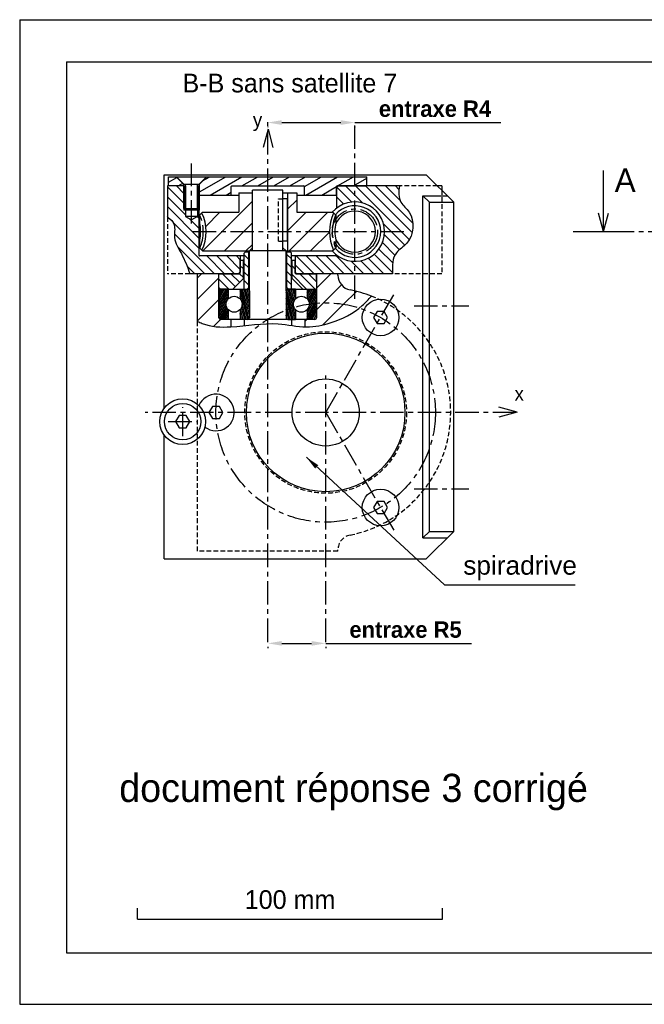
# Model space of a CAD drawing. Extents: x 8 to 1104, y -88 to 582.
# Tile 3 of 4: x 510 to 777, y 6 to 426. Entities that reach past the tile are written whole.
import ezdxf

# ---------------------------------------------------------------- set-up
doc = ezdxf.new("R2010")
doc.units = 0
doc.header["$LTSCALE"] = 8
doc.header["$MEASUREMENT"] = 0
doc.linetypes.add('CENTER', pattern=[2, 1.25, -0.25, 0.25, -0.25])
doc.linetypes.add('HIDDEN', pattern=[0.375, 0.25, -0.125])
doc.layers.get('0').update_dxf_attribs({"linetype": 'CONTINUOUS'})
doc.layers.get('DEFPOINTS').update_dxf_attribs({"linetype": 'CONTINUOUS'})
for name, color, linetype in [('002_GEARBOX', 170, 'CONTINUOUS'), ('003_BRACKET', 40, 'CONTINUOUS'), ('005_WORMWHEEL', 7, 'CONTINUOUS'), ('007_SPACER', 5, 'CONTINUOUS'), ('008_BUSHING', 100, 'CONTINUOUS'), ('009_COVER', 140, 'CONTINUOUS'), ('010_STOP', 230, 'CONTINUOUS'), ('011_WORMSHAFT', 15, 'CONTINUOUS'), ('AXES', 5, 'CENTER'), ('FIXINGS', 7, 'CONTINUOUS'), ('GEARBOX', 210, 'CONTINUOUS'), ('HACHURES', 5, 'CONTINUOUS'), ('MERGE', 7, 'CONTINUOUS')]:
    doc.layers.add(name, color=color, linetype=linetype)
doc.styles.get("Standard").update_dxf_attribs({"font": 'comic.TTF', "height": 10})
doc.styles.add('STYLE1', font='romans.shx')
doc.dimstyles.new('FOCAS1', dxfattribs={"dimtxt": 3.5, "dimasz": 3.5, "dimexe": 1, "dimexo": 1, "dimgap": 1, "dimtad": 1, "dimdec": 7, "dimtxsty": 'STYLE1', "dimcen": 0, "dimclre": 256, "dimclrt": 4, "dimazin": 3, "dimtfac": 1, "dimtdec": 4, "dimtofl": 0, "dimtmove": 0, "dimatfit": 3, "dimtolj": 1})
pattern_1 = [(60, (510.4739, -48.52454), (-0.5412659, 0.3125), [])]
pattern_2 = [(105, (510.4739, -48.52454), (-0.6037036, -0.1617619), [])]

# ---------------------------------------------------------------- blocks, each defined once
blk = doc.blocks.new('*D3')
at = {"color": 0, "linetype": 'BYBLOCK'}
for p, q in [((622.24, 160.44), (634.94, 160.44)), ((640.94, 160.44), (703.05, 160.44))]:
    blk.add_line(p, q, dxfattribs=at)
at = {"linetype": 'BYBLOCK'}
for p, q in [((616.24, 158.99), (616.24, 158.44)), ((640.94, 158.99), (640.94, 158.44))]:
    blk.add_line(p, q, dxfattribs=at)
at = {"color": 0, "linetype": 'BYBLOCK'}
for points in [[(622.24, 161.44), (622.24, 159.44), (616.24, 160.44)], [(634.94, 161.44), (634.94, 159.44), (640.94, 160.44)]]:
    blk.add_solid(points, dxfattribs=at)
at = {"layer": 'DEFPOINTS', "color": 0, "linetype": 'BYBLOCK'}
for p in [(616.24, 160.99), (640.94, 160.99), (640.94, 160.44)]:
    blk.add_point(p, dxfattribs=at)
at = {"color": 4, "linetype": 'BYBLOCK', "insert": (674.99, 166.27), "char_height": 7, "attachment_point": 5, "style": 'STYLE1'}
blk.add_mtext('\\A1;\\fComic Sans MS|b1|i0|c0|p66;\\C1;entraxe R5', dxfattribs=at)
blk = doc.blocks.new('*D4')
at = {"color": 0, "linetype": 'BYBLOCK'}
for p, q in [((622.24, 382.6), (647.39, 382.6)), ((653.39, 382.6), (715.67, 382.6))]:
    blk.add_line(p, q, dxfattribs=at)
at = {"linetype": 'BYBLOCK'}
for p, q in [((616.24, 380.72), (616.24, 380.6)), ((653.39, 380.72), (653.39, 380.6))]:
    blk.add_line(p, q, dxfattribs=at)
at = {"color": 0, "linetype": 'BYBLOCK'}
for points in [[(622.24, 383.6), (622.24, 381.6), (616.24, 382.6)], [(647.39, 383.6), (647.39, 381.6), (653.39, 382.6)]]:
    blk.add_solid(points, dxfattribs=at)
at = {"layer": 'DEFPOINTS', "color": 0, "linetype": 'BYBLOCK'}
for p in [(616.24, 382.72), (653.39, 382.72), (653.39, 382.6)]:
    blk.add_point(p, dxfattribs=at)
at = {"color": 4, "linetype": 'BYBLOCK', "insert": (687.53, 388.46), "char_height": 7, "attachment_point": 5, "style": 'STYLE1'}
blk.add_mtext('\\A1;\\fComic Sans MS|b1|i0|c0|p66;\\C1;entraxe R4', dxfattribs=at)

msp = doc.modelspace()

# ---------------------------------------------------------------- hatches: boundary and pattern name
at = {"layer": 'HACHURES'}
h = msp.add_hatch(dxfattribs=at)
h.set_pattern_fill('_U', color=256, scale=3.4, angle=30, style=0, pattern_type=0)
h.set_pattern_definition([(30, (510.474, -48.5245), (-1.7, 2.944486), [])])
h.paths.add_polyline_path([(573.988, 355.58), (580.358, 355.58), (580.358, 356.36), (577.238, 359.48), (573.988, 359.48)])
h.paths.add_polyline_path([(600.638, 355.255, -0.4142136), (600.963, 355.58), (616.238, 355.58), (616.238, 359.48), (590.238, 359.48), (587.118, 356.36), (587.118, 351.68), (600.638, 351.68)])
h.paths.add_polyline_path([(631.513, 355.58, -0.4142136), (631.838, 355.255), (631.838, 351.68), (645.488, 351.68), (645.488, 355.255, -0.4142136), (645.813, 355.58), (653.386, 355.58), (653.386, 359.48), (616.238, 359.48), (616.238, 355.58)])
h.paths.add_polyline_path([(658.488, 355.58), (658.488, 359.48), (653.386, 359.48), (653.386, 355.58)])
h = msp.add_hatch(dxfattribs=at)
h.set_pattern_fill('_U', color=256, scale=3, angle=315, style=0, pattern_type=0)
h.set_pattern_definition([(315, (510.474, -48.5245), (2.12132, 2.12132), [])])
edge = h.paths.add_edge_path()
edge.add_line((580.488, 355.58), (573.436, 355.58))
edge.add_line((573.436, 355.58), (573.436, 342.294))
edge.add_spline(control_points=[(573.436, 342.294), (574.891, 341.412), (577.221, 339.179), (575.673, 332.581), (580.049, 326.233), (582.006, 321.013), (583.022, 318.075)], knot_values=[3.5465335, 3.5465335, 3.5465335, 3.5465335, 7.2968458, 11.4678774, 17.1602742, 24.3542362, 24.3542362, 24.3542362, 24.3542362], degree=3, periodic=0)
edge.add_line((583.022, 318.075), (603.888, 318.075))
edge.add_line((603.888, 318.075), (604.538, 318.725))
edge.add_line((604.538, 318.725), (604.538, 323.925))
edge.add_line((604.538, 323.925), (604.538, 325.68))
edge.add_line((604.538, 325.68), (587.183, 325.68))
edge.add_arc((587.183, 326.005), 0.325, 180, 270, ccw=False)
edge.add_line((586.858, 326.005), (586.858, 345.18))
edge.add_line((586.858, 345.18), (586.338, 345.18))
edge.add_line((586.338, 345.18), (586.338, 342.58))
edge.add_line((586.338, 342.58), (583.738, 341.079))
edge.add_line((583.738, 341.079), (581.138, 342.58))
edge.add_line((581.138, 342.58), (581.138, 345.18))
edge.add_line((581.138, 345.18), (580.488, 345.18))
edge.add_line((580.488, 345.18), (580.488, 355.58))
h.paths.add_polyline_path([(627.938, 325.68), (627.938, 318.725), (628.588, 318.075), (637.038, 318.075), (639.533, 318.075), (646.138, 318.075), (653.386, 318.075), (653.386, 323.405, -0.1664175), (645.618, 326.064), (645.618, 326.005, -0.4142136), (645.293, 325.68)])
edge = h.paths.add_edge_path()
edge.add_spline(control_points=[(669.468, 318.075), (669.255, 321.526), (669.337, 326.94), (678.337, 331.854), (679.299, 343.091), (671.819, 348.656), (672.004, 353.026), (672.345, 355.58)], knot_values=[1.3367894, 1.3367894, 1.3367894, 1.3367894, 8.4981786, 13.0986794, 23.3105487, 27.5829475, 33.0406101, 33.0406101, 33.0406101, 33.0406101], degree=3, periodic=0)
edge.add_line((672.345, 355.58), (653.386, 355.58))
edge.add_line((653.386, 355.58), (653.386, 348.755))
edge.add_arc((653.386, 336.08), 12.675, -90, 90, ccw=False)
edge.add_line((653.386, 323.405), (653.386, 318.075))
edge.add_line((653.386, 318.075), (669.468, 318.075))
h.paths.add_polyline_path([(653.386, 355.58), (646.268, 355.58), (645.618, 354.93), (645.618, 346.096, -0.1664175), (653.386, 348.755)])
at = {"layer": 'HACHURES', "linetype": 'CONTINUOUS'}
h = msp.add_hatch(dxfattribs=at)
h.set_pattern_fill('ANSI31', color=256, scale=5, angle=15, style=0)
h.set_pattern_definition(pattern_1)
edge = h.paths.add_edge_path()
edge.add_line((599.403, 307.381), (599.403, 311.575))
edge.add_line((599.403, 311.575), (596.032, 311.575))
edge.add_line((596.032, 311.575), (595.438, 310.795))
edge.add_line((595.438, 310.795), (595.438, 299.355))
edge.add_line((595.438, 299.355), (596.084, 298.587))
edge.add_line((596.084, 298.587), (599.403, 298.575))
edge.add_line((599.403, 298.575), (599.403, 302.769))
edge.add_arc((601.906, 305.075), 3.403, 137.34126, 222.65874, ccw=False)
h = msp.add_hatch(dxfattribs=at)
h.set_pattern_fill('ANSI31', color=256, scale=5, angle=60, style=0)
h.set_pattern_definition(pattern_2)
edge = h.paths.add_edge_path()
edge.add_arc((601.906, 305.075), 3.403, 317.34126, 402.65874)
edge.add_line((604.408, 307.381), (604.408, 311.575))
edge.add_line((604.408, 311.575), (607.658, 311.575))
edge.add_line((607.658, 311.575), (608.438, 310.795))
edge.add_line((608.438, 310.795), (608.438, 299.355))
edge.add_line((608.438, 299.355), (607.658, 298.575))
edge.add_line((607.658, 298.575), (604.408, 298.575))
edge.add_line((604.408, 298.575), (604.408, 302.769))
h = msp.add_hatch(dxfattribs=at)
h.set_pattern_fill('ANSI31', color=256, scale=5, angle=60, style=0)
h.set_pattern_definition(pattern_2)
edge = h.paths.add_edge_path()
edge.add_line((628.068, 307.381), (628.068, 311.575))
edge.add_line((628.068, 311.575), (624.818, 311.575))
edge.add_line((624.818, 311.575), (624.038, 310.795))
edge.add_line((624.038, 310.795), (624.038, 299.355))
edge.add_line((624.038, 299.355), (624.818, 298.575))
edge.add_line((624.818, 298.575), (628.068, 298.575))
edge.add_line((628.068, 298.575), (628.068, 302.769))
edge.add_arc((630.571, 305.075), 3.403, 137.34126, 222.65874, ccw=False)
h = msp.add_hatch(dxfattribs=at)
h.set_pattern_fill('ANSI31', color=256, scale=5, angle=15, style=0)
h.set_pattern_definition(pattern_1)
edge = h.paths.add_edge_path()
edge.add_arc((630.571, 305.075), 3.403, 317.34126, 402.65874)
edge.add_line((633.073, 307.381), (633.073, 311.575))
edge.add_line((633.073, 311.575), (636.258, 311.575))
edge.add_line((636.258, 311.575), (637.038, 310.795))
edge.add_line((637.038, 310.795), (637.038, 299.355))
edge.add_line((637.038, 299.355), (636.258, 298.575))
edge.add_line((636.258, 298.575), (633.073, 298.575))
edge.add_line((633.073, 298.575), (633.073, 302.769))

# ---------------------------------------------------------------- linework, layer by layer
for p, q in [((530.473, 408.475), (1084.473, 408.475)), ((624.638, 350.004), (622.738, 350.004)), ((624.638, 331.933), (622.738, 331.933)), ((600.477, 298.575), (600.477, 295.482)), ((606.142, 298.575), (606.142, 295.966)), ((626.335, 298.575), (626.335, 295.966)), ((632, 298.575), (632, 295.482))]:
    msp.add_line(p, q)
at = {"color": 1}
for p, q in [((616.355, 379.806), (614.237, 371.901)), ((616.355, 379.806), (618.473, 371.901)), ((759.367, 336.08), (757.249, 343.985)), ((759.367, 336.08), (761.485, 343.985)), ((722.607, 259.042), (714.702, 261.16)), ((722.607, 259.042), (714.702, 256.924))]:
    msp.add_line(p, q, dxfattribs=at)
at = {"color": 1, "linetype": 'CONTINUOUS'}
msp.add_line((753.745, 336.08), (764.89, 336.08), dxfattribs=at)
at = {"color": 1}
msp.add_lwpolyline([(759.367, 336.08), (759.367, 362.156)], dxfattribs=at)
at = {"layer": '002_GEARBOX', "color": 7}
for p, q in [((573.436, 355.58), (573.436, 342.294)), ((580.488, 355.58), (573.436, 355.58)), ((580.488, 355.58), (580.488, 345.18)), ((581.138, 355.58), (581.138, 342.58)), ((586.338, 355.58), (586.338, 342.58)), ((586.988, 355.58), (586.988, 345.18)), ((645.618, 354.93), (646.268, 355.58)), ((645.618, 354.93), (645.618, 346.096)), ((653.386, 355.58), (646.268, 355.58)), ((672.345, 355.58), (653.386, 355.58)), ((690.436, 355.58), (688.583, 355.58)), ((690.436, 355.58), (690.436, 353.728)), ((586.988, 345.18), (580.488, 345.18)), ((586.858, 345.18), (586.858, 326.005)), ((586.338, 342.58), (581.138, 342.58)), ((581.138, 342.58), (583.738, 341.079)), ((586.338, 342.58), (583.738, 341.079)), ((606.163, 325.68), (587.183, 325.68)), ((604.538, 325.68), (604.538, 318.725)), ((645.293, 325.68), (626.313, 325.68)), ((627.938, 325.68), (627.938, 318.725)), ((645.618, 326.064), (645.618, 326.005)), ((645.618, 326.064), (645.618, 326.005)), ((603.888, 318.075), (583.022, 318.075)), ((603.888, 318.075), (604.538, 318.725)), ((627.938, 318.725), (628.588, 318.075)), ((639.533, 318.075), (628.588, 318.075)), ((669.468, 318.075), (646.138, 318.075))]:
    msp.add_line(p, q, dxfattribs=at)
at = {"layer": '002_GEARBOX', "color": 5, "linetype": 'HIDDEN'}
for p in [(573.436, 342.294), (583.022, 318.075)]:
    msp.add_line(p, (573.436, 318.075), dxfattribs=at)
at = {"layer": '002_GEARBOX', "color": 7}
for centre, radius, start, end in [((653.386, 336.08), 12.675, 220.63833, 139.36167), ((587.183, 326.005), 0.325, 180, 270), ((645.293, 326.005), 0.325, 270, 0)]:
    msp.add_arc(centre, radius, start, end, dxfattribs=at)
msp.add_open_spline([(672.345, 355.58), (672.004, 353.026), (671.819, 348.656), (679.299, 343.091), (678.337, 331.854), (669.337, 326.94), (669.255, 321.526), (669.468, 318.075)], degree=3, knots=[1.3367894, 1.3367894, 1.3367894, 1.3367894, 6.794452, 11.0668508, 21.2787201, 25.8792209, 33.0406101, 33.0406101, 33.0406101, 33.0406101], dxfattribs=at)
at = {"layer": '002_GEARBOX', "color": 5}
msp.add_open_spline([(573.436, 342.294), (574.891, 341.412), (577.221, 339.179), (575.673, 332.581), (580.049, 326.233), (582.006, 321.013), (583.022, 318.075)], degree=3, knots=[3.5465335, 3.5465335, 3.5465335, 3.5465335, 7.2968458, 11.4678774, 17.1602742, 24.3542362, 24.3542362, 24.3542362, 24.3542362], dxfattribs=at)
at = {"layer": '003_BRACKET', "color": 7}
for p, q in [((572.038, 260.698), (572.038, 360.325)), ((572.038, 360.325), (683.838, 360.325)), ((695.538, 348.625), (683.838, 360.325)), ((682.381, 205.468), (682.381, 351.383)), ((682.381, 351.383), (692.781, 351.383)), ((685.138, 348.625), (682.381, 351.383)), ((685.138, 208.225), (685.138, 348.625)), ((685.138, 348.625), (695.538, 348.625)), ((695.538, 208.225), (695.538, 348.625)), ((572.038, 196.525), (572.038, 249.353)), ((685.138, 208.225), (682.381, 205.468)), ((695.538, 208.225), (683.838, 196.525)), ((685.138, 208.225), (695.538, 208.225)), ((682.381, 205.468), (692.781, 205.468)), ((572.038, 196.525), (683.838, 196.525))]:
    msp.add_line(p, q, dxfattribs=at)
at = {"layer": '003_BRACKET', "color": 7, "linetype": 'HIDDEN'}
msp.add_circle((640.938, 258.925), 34.45, dxfattribs=at)
at = {"layer": '003_BRACKET', "color": 7}
msp.add_circle((640.938, 258.925), 33.8, dxfattribs=at)
at = {"layer": '005_WORMWHEEL', "color": 7}
for p, q in [((603.856, 352.59), (603.856, 344.335)), ((603.856, 352.32), (604.126, 352.59)), ((603.856, 352.59), (609.738, 352.59)), ((622.738, 352.59), (628.621, 352.59)), ((628.621, 352.59), (628.621, 344.335)), ((588.481, 344.335), (587.181, 343.035)), ((587.181, 343.035), (587.181, 339.799)), ((588.481, 344.335), (603.856, 344.335)), ((628.621, 344.335), (643.996, 344.335)), ((643.996, 344.335), (645.296, 343.035)), ((645.296, 343.035), (645.296, 339.799)), ((606.001, 336.08), (609.738, 339.818)), ((587.181, 332.361), (587.181, 329.125)), ((645.296, 332.361), (645.296, 329.125)), ((587.181, 329.125), (588.481, 327.825)), ((588.481, 327.825), (608.438, 327.825)), ((608.438, 327.825), (609.738, 329.125)), ((624.038, 327.825), (622.738, 329.125)), ((624.038, 327.825), (643.996, 327.825)), ((643.708, 327.825), (644.226, 328.343)), ((645.296, 329.125), (643.996, 327.825))]:
    msp.add_line(p, q, dxfattribs=at)
for centre, radius, start, end in [((571.194, 336.08), 18.729, 334.936, 25.064), ((661.282, 336.08), 18.729, 154.936, 205.064), ((571.194, 336.08), 16.413, 346.9034, 13.0966), ((661.282, 336.08), 16.413, 166.9034, 193.0966)]:
    msp.add_arc(centre, radius, start, end, dxfattribs=at)
at = {"layer": '007_SPACER', "color": 7}
for p, q in [((606.163, 326.85), (606.813, 327.5)), ((606.163, 311.575), (606.163, 326.85)), ((606.813, 327.5), (608.438, 327.5)), ((608.113, 312.225), (608.113, 327.5)), ((624.038, 327.5), (625.663, 327.5)), ((624.363, 312.225), (624.363, 327.5)), ((626.313, 326.85), (625.663, 327.5)), ((626.313, 311.575), (626.313, 326.85)), ((604.863, 311.575), (608.438, 311.575)), ((608.113, 312.225), (607.463, 311.575)), ((608.113, 312.225), (608.438, 312.225)), ((624.038, 312.225), (624.363, 312.225)), ((624.038, 311.575), (627.613, 311.575)), ((624.363, 312.225), (625.013, 311.575))]:
    msp.add_line(p, q, dxfattribs=at)
at = {"layer": '008_BUSHING', "color": 7}
for p, q in [((604.538, 318.4), (604.538, 323.925)), ((604.538, 323.925), (606.163, 323.925)), ((605.838, 316.125), (605.838, 323.925)), ((626.313, 323.925), (627.938, 323.925)), ((626.638, 316.125), (626.638, 323.925)), ((627.938, 318.4), (627.938, 323.925)), ((595.438, 318.075), (604.213, 318.075)), ((595.438, 315.475), (595.438, 318.075)), ((605.838, 316.125), (601.288, 311.575)), ((605.838, 316.125), (606.163, 316.125)), ((626.638, 316.125), (626.313, 316.125)), ((626.638, 316.125), (631.188, 311.575)), ((628.263, 318.075), (637.038, 318.075)), ((637.038, 315.475), (637.038, 318.075))]:
    msp.add_line(p, q, dxfattribs=at)
at = {"layer": '008_BUSHING', "color": 7, "linetype": 'CONTINUOUS'}
for p, q in [((605.838, 323.831), (605.744, 323.925)), ((627.938, 323.792), (627.805, 323.925)), ((627.938, 320.115), (626.638, 321.415)), ((596.032, 311.575), (595.438, 312.169))]:
    msp.add_line(p, q, dxfattribs=at)
at = {"layer": '008_BUSHING', "color": 7}
for centre, start, end in [((604.213, 318.4), 270, 0), ((628.263, 318.4), 180, 270)]:
    msp.add_arc(centre, 0.325, start, end, dxfattribs=at)
at = {"layer": '009_COVER', "color": 7}
for p, q in [((573.988, 359.48), (658.488, 359.48)), ((573.988, 355.58), (573.988, 359.48)), ((577.238, 359.48), (580.358, 356.36)), ((590.238, 359.48), (587.118, 356.36)), ((658.488, 355.58), (658.488, 359.48)), ((580.358, 356.36), (580.488, 356.36)), ((580.358, 355.58), (580.358, 356.36)), ((586.988, 356.36), (587.118, 356.36)), ((586.988, 351.68), (586.988, 355.255)), ((587.118, 351.68), (587.118, 356.36)), ((600.638, 351.68), (600.638, 355.255)), ((600.963, 355.58), (631.513, 355.58)), ((631.838, 351.68), (631.838, 355.255)), ((645.488, 351.68), (645.488, 355.255)), ((645.813, 355.58), (658.488, 355.58)), ((586.988, 351.68), (603.856, 351.68)), ((628.621, 351.68), (645.488, 351.68))]:
    msp.add_line(p, q, dxfattribs=at)
for centre, start, end in [((600.963, 355.255), 90, 180), ((631.513, 355.255), 0, 90), ((645.813, 355.255), 90, 180)]:
    msp.add_arc(centre, 0.325, start, end, dxfattribs=at)
at = {"layer": '010_STOP', "color": 7}
msp.add_circle((579.968, 255.025), 9.75, dxfattribs=at)
at = {"layer": '011_WORMSHAFT', "color": 7}
for radius, start, end in [(10.996, 220.81466, 139.18534), (8.767, 199.90177, 160.09823)]:
    msp.add_arc((653.386, 336.08), radius, start, end, dxfattribs=at)
at = {"layer": 'AXES', "linetype": 'CENTER'}
for p, q in [((616.238, 160.988), (616.238, 382.718)), ((653.386, 307.408), (653.386, 382.718)), ((583.738, 339.483), (583.738, 365.143)), ((584.306, 336.08), (674.439, 336.08)), ((746.481, 336.08), (1006.712, 336.08)), ((640.938, 258.925), (670.26, 309.712)), ((678.638, 304.425), (702.038, 304.425)), ((640.938, 160.988), (640.938, 274.766)), ((579.968, 248.861), (579.968, 261.19)), ((625.097, 258.925), (563.991, 258.925)), ((722.171, 258.925), (617.794, 258.925)), ((640.938, 258.925), (670.26, 208.139)), ((573.804, 255.025), (586.133, 255.025)), ((678.638, 226.425), (702.038, 226.425))]:
    msp.add_line(p, q, dxfattribs=at)
at = {"layer": 'AXES'}
for p, q in [((581.138, 345.96), (581.138, 356.36)), ((586.338, 345.96), (586.338, 356.36))]:
    msp.add_line(p, q, dxfattribs=at)
at = {"layer": 'AXES', "linetype": 'HIDDEN'}
for p, q in [((688.583, 355.58), (672.345, 355.58)), ((690.436, 353.728), (690.436, 318.075)), ((620.838, 331.933), (620.838, 350.004)), ((620.838, 350.004), (622.738, 350.004)), ((620.838, 331.933), (622.738, 331.933)), ((690.436, 318.075), (669.468, 318.075)), ((586.338, 199.775), (586.338, 297.781)), ((646.138, 199.775), (586.338, 199.775))]:
    msp.add_line(p, q, dxfattribs=at)
at = {"layer": 'AXES', "linetype": 'CENTER'}
for centre, radius in [((653.386, 336.08), 9.675), ((640.938, 258.925), 46.8)]:
    msp.add_circle(centre, radius, dxfattribs=at)
at = {"layer": 'AXES'}
msp.add_arc((571.194, 336.08), 17.571, 336.31173, 23.68827, dxfattribs=at)
at = {"layer": 'AXES', "linetype": 'CENTER'}
msp.add_arc((661.282, 336.08), 17.571, 156.31173, 203.68827, dxfattribs=at)
at = {"layer": 'AXES', "linetype": 'HIDDEN'}
for centre, radius, start, end in [((640.938, 258.925), 53.3, 281.28282, 68.57326), ((652.638, 200.281), 6.5, 101.28282, 180)]:
    msp.add_arc(centre, radius, start, end, dxfattribs=at)
at = {"layer": 'FIXINGS', "color": 7}
for p, q in [((580.488, 356.36), (577.368, 359.48)), ((586.988, 356.36), (590.108, 359.48)), ((580.488, 356.36), (586.988, 356.36)), ((580.488, 345.96), (580.488, 356.36)), ((586.988, 345.96), (586.988, 356.36)), ((580.488, 345.96), (586.988, 345.96))]:
    msp.add_line(p, q, dxfattribs=at)
for points in [[(662.837, 302.055), (661.336, 299.455), (662.837, 296.855), (665.839, 296.855), (667.341, 299.455), (665.839, 302.055)], [(592.637, 261.525), (591.136, 258.925), (592.637, 256.325), (595.639, 256.325), (597.141, 258.925), (595.639, 261.525)], [(578.467, 257.625), (576.966, 255.025), (578.467, 252.425), (581.469, 252.425), (582.971, 255.025), (581.469, 257.625)], [(662.837, 220.995), (661.336, 218.395), (662.837, 215.795), (665.839, 215.795), (667.341, 218.395), (665.839, 220.995)]]:
    msp.add_lwpolyline(points, close=True, dxfattribs=at)
for centre in [(664.338, 299.455), (579.968, 255.025), (664.338, 218.395)]:
    msp.add_circle(centre, 7.8, dxfattribs=at)
msp.add_arc((594.138, 258.925), 7.8, 232.93649, 157.84045, dxfattribs=at)
at = {"layer": 'GEARBOX', "color": 7}
for p, q in [((622.738, 353.825), (609.738, 353.825)), ((609.738, 327.825), (609.738, 353.825)), ((622.738, 350.004), (622.738, 353.825)), ((622.738, 327.825), (622.738, 350.004)), ((624.638, 331.933), (624.638, 350.004)), ((624.838, 327.825), (624.838, 352.59)), ((624.038, 327.825), (608.438, 327.825)), ((608.438, 310.795), (608.438, 327.825)), ((624.038, 310.795), (624.038, 327.825)), ((586.338, 297.781), (586.338, 318.075)), ((603.888, 318.075), (586.338, 318.075)), ((595.438, 299.355), (595.438, 318.075)), ((646.138, 318.075), (628.588, 318.075)), ((637.038, 318.075), (637.038, 299.355)), ((646.138, 317.57), (646.138, 318.075)), ((595.438, 311.575), (608.438, 311.575)), ((599.403, 311.575), (599.403, 307.381)), ((604.408, 311.575), (604.408, 307.381)), ((624.038, 311.575), (637.038, 311.575)), ((628.068, 311.575), (628.068, 307.381)), ((633.073, 311.575), (633.073, 307.381)), ((608.438, 310.795), (608.438, 299.355)), ((624.038, 310.795), (624.038, 299.355)), ((599.403, 302.769), (599.403, 298.575)), ((604.408, 302.769), (604.408, 298.575)), ((628.068, 302.769), (628.068, 298.575)), ((633.073, 302.769), (633.073, 298.575)), ((616.238, 298.575), (596.218, 298.575)), ((636.258, 298.575), (616.238, 298.575))]:
    msp.add_line(p, q, dxfattribs=at)
at = {"layer": 'GEARBOX', "color": 7, "linetype": 'HIDDEN'}
msp.add_line((646.138, 199.775), (646.138, 200.281), dxfattribs=at)
at = {"layer": 'GEARBOX', "color": 7}
for centre, radius in [((601.906, 305.075), 3.403), ((630.571, 305.075), 3.403), ((640.938, 258.925), 33.8), ((640.938, 258.925), 14.3)]:
    msp.add_circle(centre, radius, dxfattribs=at)
for centre, radius, start, end in [((652.638, 317.57), 6.5, 180, 258.71718), ((596.218, 310.795), 0.78, 90, 179.99977), ((607.658, 310.795), 0.78, 0, 90), ((624.818, 310.795), 0.78, 90, 180), ((636.258, 310.795), 0.78, 359.99977, 90), ((640.938, 258.925), 53.3, 68.57326, 78.71718), ((596.218, 299.355), 0.78, 179.99977, 270), ((607.658, 299.355), 0.78, 270, 0), ((624.818, 299.355), 0.78, 180, 270), ((636.258, 299.355), 0.78, 270, 359.99977)]:
    msp.add_arc(centre, radius, start, end, dxfattribs=at)
at = {"layer": 'GEARBOX', "color": 5}
msp.add_open_spline([(586.338, 297.781), (586.973, 297.466), (591.384, 295.371), (603.287, 295.067), (617.993, 298.001), (632.255, 294.677), (644.833, 297.157), (654.474, 302.046), (659.174, 307.13), (660.409, 308.541)], degree=3, knots=[12.1464666, 12.1464666, 12.1464666, 12.1464666, 13.7519341, 23.2238521, 38.7983472, 48.1198966, 56.2798399, 67.9336612, 72.2475316, 72.2475316, 72.2475316, 72.2475316], dxfattribs=at)
at = {"layer": 'HACHURES'}
for p, q in [((596.808, 336.08), (609.738, 349.01)), ((624.838, 345.726), (628.621, 349.508)), ((589.796, 338.261), (595.871, 344.335)), ((624.838, 336.533), (632.64, 344.335)), ((633.578, 336.08), (641.833, 344.335)), ((588.553, 327.825), (596.808, 336.08)), ((597.746, 327.825), (606.001, 336.08)), ((625.323, 327.825), (633.578, 336.08)), ((634.515, 327.825), (642.554, 335.864)), ((606.938, 327.825), (609.738, 330.626)), ((586.338, 316.418), (587.996, 318.075)), ((586.338, 307.226), (595.438, 316.326)), ((637.038, 311.964), (643.15, 318.075)), ((639.983, 305.715), (647.659, 313.392)), ((586.338, 298.033), (595.438, 307.133)), ((648.56, 305.1), (654.047, 310.588)), ((637.038, 302.771), (639.983, 305.715)), ((639.767, 296.308), (648.56, 305.1)), ((593.145, 295.648), (596.084, 298.587)), ((632, 297.733), (632.842, 298.575))]:
    msp.add_line(p, q, dxfattribs=at)
at = {"layer": 'HACHURES', "linetype": 'CONTINUOUS'}
for p, q in [((608.113, 324.241), (606.163, 326.191)), ((626.313, 324.426), (624.363, 326.376)), ((605.838, 320.154), (604.538, 321.454)), ((608.113, 320.564), (606.163, 322.514)), ((626.313, 320.749), (624.363, 322.699)), ((599.709, 311.575), (595.438, 315.846)), ((602.337, 312.624), (596.886, 318.075)), ((604.176, 314.462), (600.563, 318.075)), ((605.838, 316.477), (604.239, 318.076)), ((608.113, 316.887), (606.163, 318.837)), ((608.113, 313.21), (606.163, 315.16)), ((626.313, 317.072), (624.363, 319.022)), ((626.313, 313.395), (624.363, 315.345)), ((632.801, 311.575), (626.638, 317.738)), ((636.478, 311.575), (629.978, 318.075)), ((637.038, 314.692), (633.655, 318.075)), ((599.403, 311.575), (596.032, 311.575)), ((604.408, 311.575), (607.658, 311.575)), ((628.068, 311.575), (624.818, 311.575)), ((633.073, 311.575), (636.258, 311.575)), ((607.658, 298.575), (604.408, 298.575)), ((624.818, 298.575), (628.068, 298.575)), ((636.258, 298.575), (633.073, 298.575))]:
    msp.add_line(p, q, dxfattribs=at)
at = {"layer": 'MERGE', "color": 8}
for p, q in [((510.474, 426.475), (510.474, 6.475)), ((510.474, 426.475), (1104.474, 426.475)), ((510.474, 6.475), (1104.474, 6.475))]:
    msp.add_line(p, q, dxfattribs=at)
at = {"layer": 'MERGE', "color": 7}
for p, q in [((530.473, 408.475), (530.473, 28.475)), ((530.473, 28.475), (1084.473, 28.475))]:
    msp.add_line(p, q, dxfattribs=at)
at = {"layer": 'MERGE', "linetype": 'CONTINUOUS'}
for p, q in [((560.767, 42.793), (560.767, 47.504)), ((690.767, 42.793), (690.767, 47.504)), ((560.767, 42.793), (690.767, 42.793)), ((560.767, 42.793), (560.767, 42.793))]:
    msp.add_line(p, q, dxfattribs=at)

# ---------------------------------------------------------------- texts
msp.add_text('B-B sans satellite 7', height=8).set_placement((579.884, 395.452))
at = {"linetype": 'CENTER'}
msp.add_text('A', height=10, dxfattribs=at).set_placement((764.175, 353.013))
at = {"color": 4, "insert": (699.616, 192.522), "char_height": 8, "attachment_point": 4, "style": 'STYLE1'}
msp.add_mtext('\\fArial|b0|i0|c0|p34;\\C256;spiradrive', dxfattribs=at)
at = {"layer": 'MERGE', "linetype": 'CONTINUOUS'}
for s, height, p in [('y', 6, (609.886, 380.801)), ('x', 6, (721.453, 263.93)), ('100 mm', 8, (606.426, 47.164))]:
    msp.add_text(s, height=height, dxfattribs=at).set_placement(p)
at = {"layer": 'MERGE', "color": 1, "linetype": 'CONTINUOUS'}
msp.add_text('document réponse 3 corrigé', height=12, dxfattribs=at).set_placement((552.921, 92.796))

# ---------------------------------------------------------------- dimensions: what is measured, and where the dimension line sits
for base, p1, p2, text, picture, middle in [((653.386, 382.6), (616.238, 382.718), (653.386, 382.718), '\\fComic Sans MS|b1|i0|c0|p66;\\C1;entraxe R4', '*D4', (687.529, 388.462)), ((640.938, 160.443), (616.238, 160.988), (640.938, 160.988), '\\fComic Sans MS|b1|i0|c0|p66;\\C1;entraxe R5', '*D3', (674.994, 166.265))]:
    dim = msp.add_linear_dim(base=base, p1=p1, p2=p2, text=text, dimstyle='FOCAS1', override={"dimscale": 2, "dimasz": 3, "dimdec": 2, "dimzin": 0, "dimtdec": 3, "dimtzin": 0}, dxfattribs=at)
    dim.commit()
    dim.dimension.update_dxf_attribs({"geometry": picture, "text_midpoint": middle})

# ---------------------------------------------------------------- leaders
at = {"color": 5, "annotation_type": 0, "has_hookline": 1, "hookline_direction": 0, "text_width": 47.64}
msp.add_leader([(632.71, 239.811), (691.616, 185.411), (697.616, 185.411)], dimstyle='FOCAS1', override={"dimscale": 2, "dimasz": 3, "dimdec": 2, "dimzin": 0, "dimtdec": 3, "dimtzin": 0}, dxfattribs=at)

doc.saveas('drawing.dxf')
